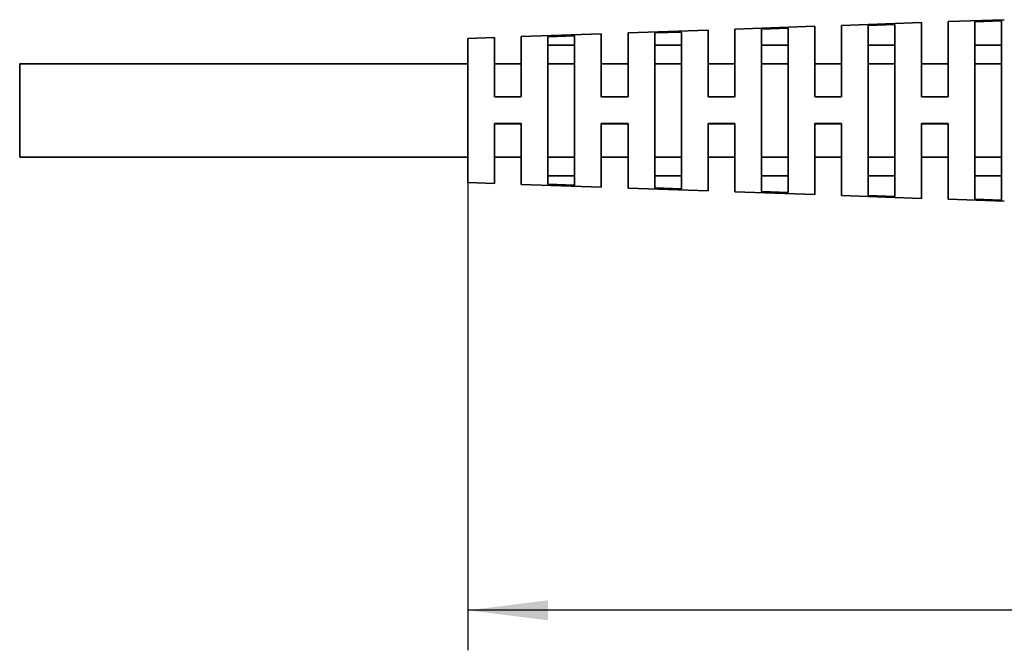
# Model space of a CAD drawing. Header units: millimetres. Extents: x 0 to 420, y 0 to 297.
# Tile 17 of 21: x 140 to 189, y 155 to 186. Entities that reach past the tile are written whole.
import ezdxf

# ---------------------------------------------------------------- set-up
doc = ezdxf.new("R2010")
doc.units = ezdxf.units.MM
doc.layers.add('标注层', color=150, linetype='Continuous')
doc.styles.add('SLDTEXTSTYLE2', font='TXT', dxfattribs={"width": 0.7})
doc.dimstyles.new('SLDDIMSTYLE0', dxfattribs={"dimtxt": 5.457031, "dimasz": 4, "dimexe": 0, "dimexo": 0.0625, "dimgap": 1.364258, "dimtad": 2, "dimdec": 0, "dimlfac": 1.5, "dimrnd": 1e-09, "dimzin": 12, "dimdsep": 46, "dimtxsty": 'SLDTEXTSTYLE2', "dimsah": 1, "dimcen": 0.09, "dimadec": 0, "dimazin": 3, "dimtfac": 1, "dimtdec": 3, "dimtofl": 0, "dimtmove": 0, "dimatfit": 3, "dimfxl": 1, "dimfrac": 2, "dimtolj": 1, "dimtzin": 12, "dimarcsym": 0})

# ---------------------------------------------------------------- blocks, each defined once
blk = doc.blocks.new('_D')
at = {"layer": '标注层'}
for p, q in [((249.087, 180.651), (249.087, 154.86)), ((162.681, 178.247), (162.681, 154.86)), ((249.087, 156.86), (162.681, 156.86))]:
    blk.add_line(p, q, dxfattribs=at)
for points in [[(162.681, 156.86), (166.681, 156.36), (166.681, 157.36)], [(249.087, 156.86), (245.087, 157.36), (245.087, 156.36)]]:
    blk.add_solid(points, dxfattribs=at)
at = {"layer": '标注层', "insert": (201.122, 162.999), "char_height": 4.7625, "attachment_point": 1, "style": 'SLDTEXTSTYLE2'}
blk.add_mtext('130', dxfattribs=at)

msp = doc.modelspace()

# ---------------------------------------------------------------- linework, layer by layer
at = {"color": 7, "linetype": 'Continuous', "lineweight": 35}
for p, q in [((180.014, 186.059), (176.014, 185.919)), ((177.348, 185.913), (178.681, 185.96)), ((178.681, 185.96), (178.681, 177.744)), ((180.014, 182.525), (180.014, 186.059)), ((185.348, 186.245), (181.348, 186.106)), ((181.348, 186.106), (181.348, 182.525)), ((182.681, 186.101), (184.014, 186.149)), ((182.681, 177.602), (182.681, 186.101)), ((184.014, 186.149), (184.014, 177.555)), ((185.348, 182.525), (185.348, 186.245)), ((189.48, 186.39), (186.681, 186.292)), ((186.681, 186.292), (186.681, 182.525)), ((188.014, 186.29), (189.348, 186.337)), ((188.014, 177.414), (188.014, 186.29)), ((189.348, 186.337), (189.348, 177.367)), ((164.014, 185.5), (162.681, 185.454)), ((162.681, 185.454), (162.681, 178.247)), ((164.014, 182.524), (164.014, 185.5)), ((169.348, 185.687), (165.348, 185.547)), ((165.348, 185.547), (165.348, 182.524)), ((166.681, 185.535), (168.014, 185.582)), ((166.681, 178.169), (166.681, 185.535)), ((168.014, 185.582), (168.014, 178.122)), ((169.348, 182.524), (169.348, 185.687)), ((174.681, 185.873), (170.681, 185.733)), ((170.681, 185.733), (170.681, 182.524)), ((172.014, 185.724), (173.348, 185.771)), ((172.014, 177.98), (172.014, 185.724)), ((173.348, 185.771), (173.348, 177.932)), ((174.681, 182.525), (174.681, 185.873)), ((176.014, 185.919), (176.014, 182.525)), ((177.348, 177.791), (177.348, 185.913)), ((166.681, 185.118), (168.014, 185.118)), ((168.014, 185.115), (166.681, 185.115)), ((172.014, 185.118), (173.348, 185.118)), ((173.348, 185.115), (172.014, 185.115)), ((177.348, 185.118), (178.681, 185.118)), ((178.681, 185.115), (177.348, 185.115)), ((182.681, 185.118), (184.014, 185.118)), ((184.014, 185.115), (182.681, 185.115)), ((188.014, 185.118), (189.348, 185.118)), ((189.348, 185.115), (188.014, 185.115)), ((162.681, 184.184), (140.291, 184.184)), ((140.291, 184.184), (140.291, 179.517)), ((165.348, 184.184), (164.014, 184.184)), ((168.014, 184.184), (166.681, 184.184)), ((170.681, 184.184), (169.348, 184.184)), ((173.348, 184.184), (172.014, 184.184)), ((176.014, 184.184), (174.681, 184.184)), ((178.681, 184.184), (177.348, 184.184)), ((181.348, 184.184), (180.014, 184.184)), ((184.014, 184.184), (182.681, 184.184)), ((186.681, 184.184), (185.348, 184.184)), ((189.348, 184.184), (188.014, 184.184)), ((165.348, 182.524), (164.014, 182.524)), ((170.681, 182.524), (169.348, 182.524)), ((176.014, 182.525), (174.681, 182.525)), ((181.348, 182.525), (180.014, 182.525)), ((186.681, 182.525), (185.348, 182.525)), ((164.014, 181.191), (165.348, 181.191)), ((164.014, 178.201), (164.014, 181.191)), ((164.014, 181.19), (165.348, 181.19)), ((165.348, 181.191), (165.348, 178.154)), ((169.348, 178.015), (169.348, 181.191)), ((169.348, 181.191), (170.681, 181.191)), ((169.348, 181.19), (170.681, 181.19)), ((170.681, 181.191), (170.681, 177.968)), ((174.681, 177.828), (174.681, 181.191)), ((174.681, 181.191), (176.014, 181.191)), ((174.681, 181.19), (176.014, 181.19)), ((176.014, 181.191), (176.014, 177.782)), ((180.014, 177.642), (180.014, 181.192)), ((180.014, 181.192), (181.348, 181.192)), ((180.014, 181.19), (181.348, 181.19)), ((181.348, 181.192), (181.348, 177.596)), ((185.348, 177.456), (185.348, 181.192)), ((185.348, 181.192), (186.681, 181.192)), ((185.348, 181.19), (186.681, 181.19)), ((186.681, 181.192), (186.681, 177.409)), ((140.291, 179.517), (162.681, 179.517)), ((164.014, 179.517), (165.348, 179.517)), ((166.681, 179.517), (168.014, 179.517)), ((169.348, 179.517), (170.681, 179.517)), ((172.014, 179.517), (173.348, 179.517)), ((174.681, 179.517), (176.014, 179.517)), ((177.348, 179.517), (178.681, 179.517)), ((180.014, 179.517), (181.348, 179.517)), ((182.681, 179.517), (184.014, 179.517)), ((185.348, 179.517), (186.681, 179.517)), ((188.014, 179.517), (189.348, 179.517)), ((168.014, 178.586), (166.681, 178.586)), ((173.348, 178.586), (172.014, 178.586)), ((178.681, 178.586), (177.348, 178.586)), ((184.014, 178.586), (182.681, 178.586)), ((189.348, 178.586), (188.014, 178.586)), ((162.681, 178.247), (164.014, 178.201)), ((165.348, 178.154), (169.348, 178.015)), ((168.014, 178.122), (166.681, 178.169)), ((170.681, 177.968), (174.681, 177.828)), ((173.348, 177.932), (172.014, 177.98)), ((176.014, 177.782), (180.014, 177.642)), ((178.681, 177.744), (177.348, 177.791)), ((181.348, 177.596), (185.348, 177.456)), ((184.014, 177.555), (182.681, 177.602)), ((186.681, 177.409), (189.48, 177.312)), ((189.348, 177.367), (188.014, 177.414))]:
    msp.add_line(p, q, dxfattribs=at)

# ---------------------------------------------------------------- dimensions: what is measured, and where the dimension line sits
at = {"layer": '标注层'}
dim = msp.add_linear_dim(base=(162.681, 156.86), p1=(249.087, 180.651), p2=(162.681, 178.247), angle=0, dimstyle='SLDDIMSTYLE0', dxfattribs=at)
dim.commit()
dim.dimension.update_dxf_attribs({"geometry": '_D', "text_midpoint": (205.884, 156.86), "dimtype": 160})

doc.saveas('drawing.dxf')
